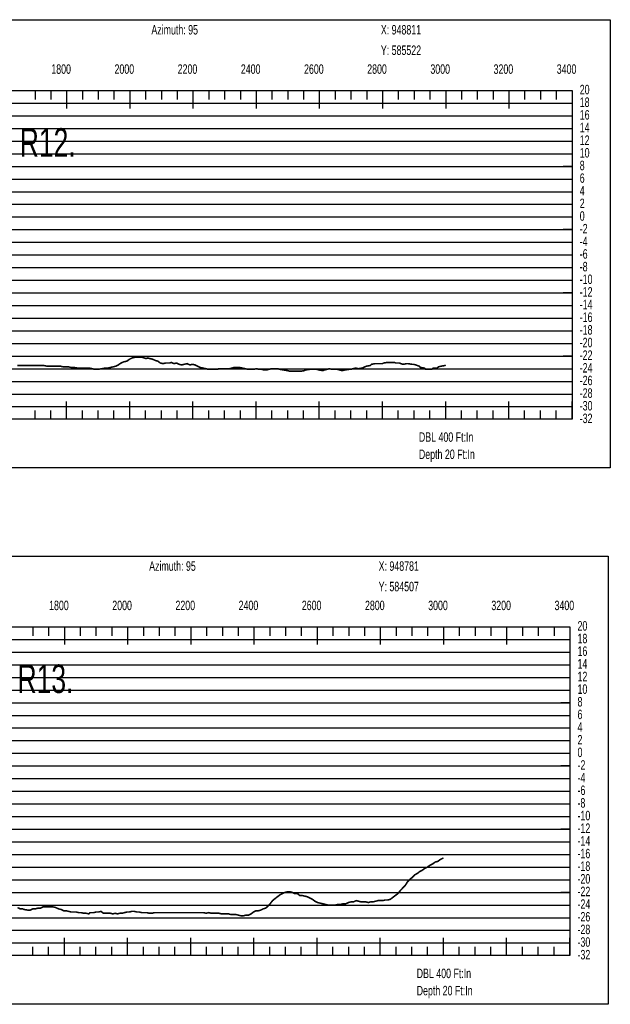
# Model space of a CAD drawing. Header units: inches. Extents: x 471865 to 538526, y 1054316 to 1102451.
# Tile 42 of 114: x 477795 to 479665, y 1081327 to 1084442. Entities that reach past the tile are written whole.
import ezdxf

# ---------------------------------------------------------------- set-up
doc = ezdxf.new("R2010")
doc.units = ezdxf.units.IN
doc.header["$MEASUREMENT"] = 0
for name, color, linetype in [('LABELS', 7, 'Continuous'), ('X_Gr1', 7, 'Continuous'), ('XSECTION', 7, 'Continuous')]:
    doc.layers.add(name, color=color, linetype=linetype)
doc.styles.get("Standard").update_dxf_attribs({"font": 'arial.ttf'})

msp = doc.modelspace()

# ---------------------------------------------------------------- linework, layer by layer
at = {"layer": 'X_Gr1', "color": 6, "linetype": 'Continuous', "lineweight": 18, "true_color": 0xff00ff, "transparency": 33554687, "const_width": 5}
for points in [[(477787.3622894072, 1083347.570346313), (477795.3060594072, 1083347.570346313), (477803.4677494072, 1083347.570346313), (477812.3730894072, 1083347.570346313), (477821.4056994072, 1083347.570346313), (477829.9088294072, 1083347.570346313), (477849.7586194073, 1083347.570346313), (477858.1107094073, 1083347.570346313), (477862.5871094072, 1083347.570346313), (477871.9782294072, 1083347.570346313), (477881.1226594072, 1083345.570346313), (477889.2718994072, 1083345.570346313), (477896.9140794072, 1083345.570346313), (477905.1282094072, 1083345.570346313), (477914.0816394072, 1083345.570346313), (477923.6690094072, 1083345.570346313), (477932.9222794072, 1083343.570346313), (477941.1420094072, 1083343.570346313), (477949.0954994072, 1083343.570346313), (477957.5541994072, 1083341.570346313), (477966.4517094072, 1083341.570346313), (477978.6640694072, 1083339.570346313), (477982.6215794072, 1083339.570346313), (477990.4674794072, 1083339.570346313), (477998.5534594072, 1083339.570346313), (478007.0288194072, 1083339.570346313), (478015.7430294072, 1083339.570346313), (478024.3846294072, 1083337.570346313), (478032.7291094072, 1083335.570346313), (478040.6048894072, 1083335.570346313), (478056.0743994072, 1083337.570346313), (478064.2845294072, 1083339.570346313), (478073.3805294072, 1083339.570346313), (478082.5207294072, 1083341.570346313), (478091.0872294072, 1083343.570346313), (478099.0032194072, 1083345.570346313), (478107.0046394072, 1083349.570346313), (478115.7928194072, 1083355.570346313), (478125.0132094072, 1083359.570346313), (478134.1845494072, 1083361.570346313), (478142.6514494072, 1083367.570346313), (478150.5647194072, 1083371.570346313), (478158.6251894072, 1083373.570346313), (478166.8917394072, 1083373.570346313), (478175.2895394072, 1083373.570346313), (478183.3250994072, 1083373.570346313), (478195.3070894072, 1083369.570346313), (478199.4459094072, 1083371.570346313), (478207.5784694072, 1083369.570346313), (478216.0252094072, 1083367.570346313), (478224.2667294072, 1083363.570346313), (478232.0970694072, 1083361.570346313), (478240.0986394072, 1083355.570346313), (478248.4080094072, 1083353.570346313), (478256.9909694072, 1083355.570346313), (478270.1044794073, 1083355.570346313), (478274.5842394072, 1083357.570346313), (478283.3341694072, 1083353.570346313), (478291.4596194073, 1083355.570346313), (478299.4366194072, 1083351.570346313), (478307.4904594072, 1083349.570346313), (478315.9141394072, 1083351.570346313), (478324.8106294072, 1083353.570346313), (478333.7574394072, 1083349.570346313), (478342.2650394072, 1083351.570346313), (478349.9399594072, 1083349.570346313), (478357.6070294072, 1083345.570346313), (478366.0732994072, 1083341.570346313), (478375.3387694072, 1083339.570346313), (478384.4036194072, 1083337.570346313), (478392.5443894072, 1083335.570346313), (478400.0595494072, 1083335.570346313), (478408.2128894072, 1083335.570346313), (478420.9828494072, 1083335.570346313), (478425.2216494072, 1083337.570346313), (478432.9105294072, 1083337.570346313), (478440.8188294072, 1083337.570346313), (478449.4797394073, 1083337.570346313), (478458.2119994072, 1083337.570346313), (478466.3465394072, 1083339.570346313), (478473.8238494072, 1083341.570346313), (478481.7438394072, 1083341.570346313), (478490.6818194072, 1083341.570346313), (478500.1305894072, 1083339.570346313), (478509.2715394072, 1083337.570346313), (478517.2069594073, 1083335.570346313), (478528.2539994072, 1083335.570346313), (478532.3017894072, 1083335.570346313), (478546.2874694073, 1083337.570346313), (478551.3822494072, 1083335.570346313), (478560.8170794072, 1083335.570346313), (478568.6906294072, 1083333.570346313), (478575.7928694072, 1083333.570346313), (478583.3686694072, 1083335.570346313), (478592.4675294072, 1083337.570346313), (478601.9791794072, 1083337.570346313), (478610.9318494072, 1083337.570346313), (478619.1956594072, 1083335.570346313), (478630.8580994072, 1083333.570346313), (478642.5440694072, 1083331.570346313), (478650.3819994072, 1083329.570346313), (478659.1917294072, 1083329.570346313), (478668.6391394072, 1083329.570346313), (478677.7310294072, 1083329.570346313), (478685.3615094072, 1083329.570346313), (478696.0661194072, 1083331.570346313), (478699.9390794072, 1083333.570346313), (478712.9617194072, 1083335.570346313), (478717.6017494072, 1083335.570346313), (478726.6637494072, 1083335.570346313), (478734.9146094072, 1083335.570346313), (478742.5693594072, 1083333.570346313), (478754.9886694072, 1083331.570346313), (478759.4145094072, 1083333.570346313), (478767.4953894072, 1083335.570346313), (478775.1078194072, 1083337.570346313), (478783.4299094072, 1083335.570346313), (478795.9976494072, 1083335.570346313), (478800.1505294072, 1083335.570346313), (478807.8711594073, 1083333.570346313), (478815.7308894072, 1083331.570346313), (478824.2382594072, 1083333.570346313), (478837.6572394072, 1083335.570346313), (478842.2179294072, 1083335.570346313), (478850.6248094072, 1083337.570346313), (478858.4236194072, 1083339.570346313), (478866.3128494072, 1083337.570346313), (478878.8931594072, 1083339.570346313), (478883.4273294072, 1083341.570346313), (478892.3497394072, 1083345.570346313), (478904.6949494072, 1083347.570346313), (478908.7042494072, 1083351.570346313), (478919.4957694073, 1083353.570346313), (478923.0769594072, 1083353.570346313), (478930.7365794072, 1083353.570346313), (478942.8267594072, 1083353.570346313), (478946.9177594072, 1083355.570346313), (478958.4588994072, 1083357.570346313), (478981.0645194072, 1083357.570346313), (478985.4709394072, 1083355.570346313), (478997.7491394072, 1083355.570346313), (479001.6549694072, 1083353.570346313), (479008.8463594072, 1083351.570346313), (479019.7488294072, 1083353.570346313), (479023.8650994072, 1083353.570346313), (479036.9272994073, 1083351.570346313), (479041.2147894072, 1083351.570346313), (479048.7833694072, 1083349.570346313), (479059.5429994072, 1083345.570346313), (479063.3656394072, 1083341.570346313), (479076.0642394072, 1083339.570346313), (479080.4517194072, 1083335.570346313), (479088.2866594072, 1083335.570346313), (479099.6905794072, 1083335.570346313), (479103.7090894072, 1083339.570346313), (479116.1811694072, 1083339.570346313), (479120.5138594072, 1083343.570346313), (479129.0058994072, 1083345.570346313), (479141.0150094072, 1083347.570346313), (479143.4329894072, 1083348.777432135)], [(477788.0445931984, 1081633.155234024), (477796.0926031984, 1081629.155234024), (477804.1269031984, 1081629.155234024), (477808.1668431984, 1081627.155234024), (477820.5271231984, 1081625.155234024), (477828.6762331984, 1081625.155234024), (477836.7264831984, 1081629.155234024), (477844.5609331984, 1081629.155234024), (477852.3451931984, 1081631.155234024), (477860.4713931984, 1081631.155234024), (477868.6807831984, 1081635.155234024), (477876.7865631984, 1081635.155234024), (477884.6927331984, 1081635.155234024), (477892.6002731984, 1081635.155234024), (477900.8685531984, 1081635.155234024), (477909.1817931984, 1081633.155234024), (477917.4906731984, 1081629.155234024), (477925.7076631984, 1081627.155234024), (477933.8960131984, 1081623.155234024), (477941.9041631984, 1081623.155234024), (477949.6753531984, 1081621.155234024), (477957.6838931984, 1081619.155234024), (477965.7681331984, 1081619.155234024), (477973.7426831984, 1081619.155234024), (477981.7657831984, 1081617.155234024), (477989.5955031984, 1081617.155234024), (477997.5380331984, 1081615.155234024), (478005.6180331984, 1081615.155234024), (478013.5677831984, 1081613.155234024), (478017.5697431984, 1081617.155234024), (478029.0686731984, 1081617.155234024), (478036.9533031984, 1081619.155234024), (478044.6247331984, 1081619.155234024), (478052.1943231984, 1081621.155234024), (478059.8318931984, 1081615.155234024), (478067.0666231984, 1081615.155234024), (478074.5201431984, 1081615.155234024), (478082.0111531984, 1081615.155234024), (478089.4065131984, 1081613.155234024), (478096.9798231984, 1081615.155234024), (478104.3724531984, 1081613.155234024), (478111.7109131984, 1081615.155234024), (478119.2469831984, 1081615.155234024), (478126.8009931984, 1081617.155234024), (478134.3953431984, 1081619.155234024), (478141.9168431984, 1081619.155234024), (478149.6748231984, 1081621.155234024), (478157.6307931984, 1081621.155234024), (478165.3281231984, 1081619.155234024), (478173.1090131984, 1081619.155234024), (478181.0167931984, 1081617.155234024), (478189.0401431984, 1081617.155234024), (478197.2106731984, 1081617.155234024), (478205.3127131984, 1081615.155234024), (478213.4493731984, 1081615.155234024), (478221.4509231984, 1081617.155234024), (478229.2532431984, 1081617.155234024), (478237.0546831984, 1081617.155234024), (478244.9606031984, 1081617.155234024), (478253.0181831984, 1081617.155234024), (478261.0978131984, 1081617.155234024), (478269.3017131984, 1081617.155234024), (478277.5587931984, 1081617.155234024), (478285.6806331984, 1081617.155234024), (478293.9601231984, 1081617.155234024), (478302.2686331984, 1081617.155234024), (478310.6568431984, 1081617.155234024), (478319.0987131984, 1081617.155234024), (478327.2992631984, 1081617.155234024), (478335.6179831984, 1081617.155234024), (478343.9093131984, 1081617.155234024), (478352.0801031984, 1081617.155234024), (478360.3045631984, 1081617.155234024), (478368.5568031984, 1081617.155234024), (478376.8874831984, 1081617.155234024), (478385.2529031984, 1081615.155234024), (478393.5660231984, 1081617.155234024), (478402.0831131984, 1081615.155234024), (478410.1890231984, 1081615.155234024), (478418.2788731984, 1081615.155234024), (478426.1691131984, 1081615.155234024), (478433.4920131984, 1081613.155234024), (478440.8536331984, 1081613.155234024), (478448.3917131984, 1081613.155234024), (478456.0008831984, 1081613.155234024), (478463.6738131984, 1081611.155234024), (478471.3502331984, 1081611.155234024), (478479.3578831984, 1081611.155234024), (478487.4300431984, 1081609.155234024), (478495.2922531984, 1081607.155234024), (478503.0574531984, 1081607.155234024), (478511.1111731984, 1081609.155234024), (478519.2361231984, 1081609.155234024), (478527.2065331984, 1081613.155234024), (478535.2545231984, 1081619.155234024), (478543.1132331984, 1081623.155234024), (478550.7727131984, 1081623.155234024), (478558.3628231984, 1081625.155234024), (478565.8418631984, 1081629.155234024), (478573.2550331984, 1081631.155234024), (478580.4304831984, 1081637.155234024), (478587.6934731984, 1081645.155234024), (478595.2489731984, 1081655.155234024), (478602.8037231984, 1081661.155234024), (478610.6296731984, 1081667.155234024), (478618.4976031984, 1081673.155234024), (478626.4534431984, 1081677.155234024), (478634.4927131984, 1081681.155234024), (478642.3059831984, 1081683.155234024), (478650.2320731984, 1081683.155234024), (478658.1546831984, 1081681.155234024), (478666.0643331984, 1081677.155234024), (478674.0853131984, 1081677.155234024), (478681.9252331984, 1081671.155234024), (478689.9145831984, 1081671.155234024), (478698.0930931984, 1081669.155234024), (478706.0574231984, 1081667.155234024), (478713.9176531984, 1081663.155234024), (478721.8462431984, 1081659.155234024), (478729.8043531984, 1081653.155234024), (478737.6496331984, 1081649.155234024), (478745.7267731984, 1081647.155234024), (478754.1370231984, 1081645.155234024), (478762.4619631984, 1081643.155234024), (478770.5525531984, 1081641.155234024), (478778.4152631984, 1081641.155234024), (478786.4157031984, 1081641.155234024), (478794.5603431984, 1081641.155234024), (478802.7755831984, 1081643.155234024), (478811.1329031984, 1081643.155234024), (478819.2394431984, 1081645.155234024), (478827.2688931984, 1081645.155234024), (478835.5877331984, 1081649.155234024), (478843.8157931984, 1081651.155234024), (478852.0483431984, 1081651.155234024), (478860.0916031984, 1081655.155234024), (478868.0083531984, 1081653.155234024), (478875.8652131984, 1081651.155234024), (478883.4923231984, 1081651.155234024), (478891.1284031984, 1081651.155234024), (478898.5500531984, 1081649.155234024), (478905.9020931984, 1081651.155234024), (478913.5778931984, 1081651.155234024), (478921.3041131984, 1081653.155234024), (478928.9160231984, 1081655.155234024), (478936.4529731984, 1081655.155234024), (478944.2211631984, 1081655.155234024), (478952.2171131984, 1081657.155234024), (478960.2209131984, 1081657.155234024), (478968.1131231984, 1081659.155234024), (478975.9336131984, 1081665.155234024), (478983.8685331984, 1081671.155234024), (478991.9855031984, 1081677.155234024), (478999.9907731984, 1081687.155234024), (479007.6507431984, 1081695.155234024), (479015.2937831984, 1081703.155234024), (479023.0099131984, 1081715.155234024), (479030.9169431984, 1081723.155234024), (479038.6350731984, 1081729.155234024), (479046.1980431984, 1081737.155234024), (479053.7345031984, 1081741.155234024), (479061.3319731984, 1081747.155234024), (479069.2356431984, 1081751.155234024), (479077.3995831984, 1081757.155234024), (479085.6303831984, 1081761.155234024), (479093.8345531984, 1081767.155234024), (479102.0494231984, 1081771.155234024), (479110.3421331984, 1081777.155234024), (479118.3706031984, 1081779.155234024), (479126.3156331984, 1081785.155234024), (479134.4608931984, 1081789.155234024), (479136.4007931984, 1081790.107826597)]]:
    msp.add_lwpolyline(points, dxfattribs=at)
at = {"layer": 'XSECTION', "color": 18, "linetype": 'Continuous', "true_color": 0x000000}
for points in [[(476022.2329894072, 1084441.570346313), (479664.6329894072, 1084441.570346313), (479664.6329894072, 1083023.570346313), (476022.2329894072, 1083023.570346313), (476022.2329894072, 1084441.570346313)], [(476143.4329894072, 1084217.570346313), (479543.4329894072, 1084217.570346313), (479543.4329894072, 1083177.570346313), (476143.4329894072, 1083177.570346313), (476143.4329894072, 1084217.570346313)], [(477843.4329894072, 1084217.570346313), (477843.4329894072, 1084189.570346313)], [(477893.4329894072, 1084217.570346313), (477893.4329894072, 1084189.570346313)], [(477943.4329894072, 1084217.570346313), (477943.4329894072, 1084161.170346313)], [(477943.4329894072, 1084217.570346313), (477943.4329894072, 1084189.570346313)], [(477993.4329894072, 1084217.570346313), (477993.4329894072, 1084189.570346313)], [(478043.4329894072, 1084217.570346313), (478043.4329894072, 1084189.570346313)], [(478093.4329894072, 1084217.570346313), (478093.4329894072, 1084189.570346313)], [(478143.4329894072, 1084217.570346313), (478143.4329894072, 1084161.170346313)], [(478143.4329894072, 1084217.570346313), (478143.4329894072, 1084189.570346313)], [(478193.4329894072, 1084217.570346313), (478193.4329894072, 1084189.570346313)], [(478243.4329894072, 1084217.570346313), (478243.4329894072, 1084189.570346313)], [(478293.4329894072, 1084217.570346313), (478293.4329894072, 1084189.570346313)], [(478343.4329894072, 1084217.570346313), (478343.4329894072, 1084161.170346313)], [(478343.4329894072, 1084217.570346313), (478343.4329894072, 1084189.570346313)], [(478393.4329894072, 1084217.570346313), (478393.4329894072, 1084189.570346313)], [(478443.4329894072, 1084217.570346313), (478443.4329894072, 1084189.570346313)], [(478493.4329894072, 1084217.570346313), (478493.4329894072, 1084189.570346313)], [(478543.4329894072, 1084217.570346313), (478543.4329894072, 1084161.170346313)], [(478543.4329894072, 1084217.570346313), (478543.4329894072, 1084189.570346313)], [(478593.4329894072, 1084217.570346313), (478593.4329894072, 1084189.570346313)], [(478643.4329894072, 1084217.570346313), (478643.4329894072, 1084189.570346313)], [(478693.4329894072, 1084217.570346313), (478693.4329894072, 1084189.570346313)], [(478743.4329894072, 1084217.570346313), (478743.4329894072, 1084161.170346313)], [(478743.4329894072, 1084217.570346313), (478743.4329894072, 1084189.570346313)], [(478793.4329894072, 1084217.570346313), (478793.4329894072, 1084189.570346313)], [(478843.4329894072, 1084217.570346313), (478843.4329894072, 1084189.570346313)], [(478893.4329894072, 1084217.570346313), (478893.4329894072, 1084189.570346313)], [(478943.4329894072, 1084217.570346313), (478943.4329894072, 1084161.170346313)], [(478943.4329894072, 1084217.570346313), (478943.4329894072, 1084189.570346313)], [(478993.4329894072, 1084217.570346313), (478993.4329894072, 1084189.570346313)], [(479043.4329894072, 1084217.570346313), (479043.4329894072, 1084189.570346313)], [(479093.4329894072, 1084217.570346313), (479093.4329894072, 1084189.570346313)], [(479143.4329894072, 1084217.570346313), (479143.4329894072, 1084161.170346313)], [(479143.4329894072, 1084217.570346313), (479143.4329894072, 1084189.570346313)], [(479193.4329894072, 1084217.570346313), (479193.4329894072, 1084189.570346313)], [(479243.4329894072, 1084217.570346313), (479243.4329894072, 1084189.570346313)], [(479293.4329894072, 1084217.570346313), (479293.4329894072, 1084189.570346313)], [(479343.4329894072, 1084217.570346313), (479343.4329894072, 1084161.170346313)], [(479343.4329894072, 1084217.570346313), (479343.4329894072, 1084189.570346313)], [(479393.4329894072, 1084217.570346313), (479393.4329894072, 1084189.570346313)], [(479443.4329894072, 1084217.570346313), (479443.4329894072, 1084189.570346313)], [(479493.4329894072, 1084217.570346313), (479493.4329894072, 1084189.570346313)], [(479543.4329894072, 1084217.570346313), (479543.4329894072, 1084161.170346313)], [(479543.4329894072, 1084217.570346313), (479543.4329894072, 1084189.570346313)], [(479543.4329894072, 1083977.570346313), (479515.4329894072, 1083977.570346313)], [(479543.4329894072, 1083777.570346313), (479515.4329894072, 1083777.570346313)], [(479543.4329894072, 1083577.570346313), (479515.4329894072, 1083577.570346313)], [(479543.4329894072, 1083377.570346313), (479515.4329894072, 1083377.570346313)], [(477943.4329894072, 1083177.570346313), (477943.4329894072, 1083233.970346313)], [(478143.4329894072, 1083177.570346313), (478143.4329894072, 1083233.970346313)], [(478343.4329894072, 1083177.570346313), (478343.4329894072, 1083233.970346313)], [(478543.4329894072, 1083177.570346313), (478543.4329894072, 1083233.970346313)], [(478743.4329894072, 1083177.570346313), (478743.4329894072, 1083233.970346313)], [(478943.4329894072, 1083177.570346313), (478943.4329894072, 1083233.970346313)], [(479143.4329894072, 1083177.570346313), (479143.4329894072, 1083233.970346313)], [(479343.4329894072, 1083177.570346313), (479343.4329894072, 1083233.970346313)], [(479543.4329894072, 1083177.570346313), (479543.4329894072, 1083233.970346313)], [(477843.4329894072, 1083177.570346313), (477843.4329894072, 1083205.570346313)], [(477893.4329894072, 1083177.570346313), (477893.4329894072, 1083205.570346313)], [(477943.4329894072, 1083177.570346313), (477943.4329894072, 1083205.570346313)], [(477993.4329894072, 1083177.570346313), (477993.4329894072, 1083205.570346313)], [(478043.4329894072, 1083177.570346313), (478043.4329894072, 1083205.570346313)], [(478093.4329894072, 1083177.570346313), (478093.4329894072, 1083205.570346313)], [(478143.4329894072, 1083177.570346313), (478143.4329894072, 1083205.570346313)], [(478193.4329894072, 1083177.570346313), (478193.4329894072, 1083205.570346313)], [(478243.4329894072, 1083177.570346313), (478243.4329894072, 1083205.570346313)], [(478293.4329894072, 1083177.570346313), (478293.4329894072, 1083205.570346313)], [(478343.4329894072, 1083177.570346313), (478343.4329894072, 1083205.570346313)], [(478393.4329894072, 1083177.570346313), (478393.4329894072, 1083205.570346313)], [(478443.4329894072, 1083177.570346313), (478443.4329894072, 1083205.570346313)], [(478493.4329894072, 1083177.570346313), (478493.4329894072, 1083205.570346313)], [(478543.4329894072, 1083177.570346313), (478543.4329894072, 1083205.570346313)], [(478593.4329894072, 1083177.570346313), (478593.4329894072, 1083205.570346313)], [(478643.4329894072, 1083177.570346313), (478643.4329894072, 1083205.570346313)], [(478693.4329894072, 1083177.570346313), (478693.4329894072, 1083205.570346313)], [(478743.4329894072, 1083177.570346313), (478743.4329894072, 1083205.570346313)], [(478793.4329894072, 1083177.570346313), (478793.4329894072, 1083205.570346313)], [(478843.4329894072, 1083177.570346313), (478843.4329894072, 1083205.570346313)], [(478893.4329894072, 1083177.570346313), (478893.4329894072, 1083205.570346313)], [(478943.4329894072, 1083177.570346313), (478943.4329894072, 1083205.570346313)], [(478993.4329894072, 1083177.570346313), (478993.4329894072, 1083205.570346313)], [(479043.4329894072, 1083177.570346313), (479043.4329894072, 1083205.570346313)], [(479093.4329894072, 1083177.570346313), (479093.4329894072, 1083205.570346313)], [(479143.4329894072, 1083177.570346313), (479143.4329894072, 1083205.570346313)], [(479193.4329894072, 1083177.570346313), (479193.4329894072, 1083205.570346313)], [(479243.4329894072, 1083177.570346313), (479243.4329894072, 1083205.570346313)], [(479293.4329894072, 1083177.570346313), (479293.4329894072, 1083205.570346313)], [(479343.4329894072, 1083177.570346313), (479343.4329894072, 1083205.570346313)], [(479393.4329894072, 1083177.570346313), (479393.4329894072, 1083205.570346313)], [(479443.4329894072, 1083177.570346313), (479443.4329894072, 1083205.570346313)], [(479493.4329894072, 1083177.570346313), (479493.4329894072, 1083205.570346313)], [(479543.4329894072, 1083177.570346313), (479543.4329894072, 1083205.570346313)], [(476015.2007931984, 1082745.155234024), (479657.6007931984, 1082745.155234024), (479657.6007931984, 1081327.155234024), (476015.2007931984, 1081327.155234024), (476015.2007931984, 1082745.155234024)], [(476136.4007931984, 1082521.155234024), (479536.4007931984, 1082521.155234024), (479536.4007931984, 1081481.155234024), (476136.4007931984, 1081481.155234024), (476136.4007931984, 1082521.155234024)], [(477836.4007931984, 1082521.155234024), (477836.4007931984, 1082493.155234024)], [(477886.4007931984, 1082521.155234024), (477886.4007931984, 1082493.155234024)], [(477936.4007931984, 1082521.155234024), (477936.4007931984, 1082464.755234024)], [(477936.4007931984, 1082521.155234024), (477936.4007931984, 1082493.155234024)], [(477986.4007931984, 1082521.155234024), (477986.4007931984, 1082493.155234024)], [(478036.4007931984, 1082521.155234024), (478036.4007931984, 1082493.155234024)], [(478086.4007931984, 1082521.155234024), (478086.4007931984, 1082493.155234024)], [(478136.4007931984, 1082521.155234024), (478136.4007931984, 1082464.755234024)], [(478136.4007931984, 1082521.155234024), (478136.4007931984, 1082493.155234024)], [(478186.4007931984, 1082521.155234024), (478186.4007931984, 1082493.155234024)], [(478236.4007931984, 1082521.155234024), (478236.4007931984, 1082493.155234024)], [(478286.4007931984, 1082521.155234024), (478286.4007931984, 1082493.155234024)], [(478336.4007931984, 1082521.155234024), (478336.4007931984, 1082464.755234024)], [(478336.4007931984, 1082521.155234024), (478336.4007931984, 1082493.155234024)], [(478386.4007931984, 1082521.155234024), (478386.4007931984, 1082493.155234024)], [(478436.4007931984, 1082521.155234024), (478436.4007931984, 1082493.155234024)], [(478486.4007931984, 1082521.155234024), (478486.4007931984, 1082493.155234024)], [(478536.4007931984, 1082521.155234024), (478536.4007931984, 1082464.755234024)], [(478536.4007931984, 1082521.155234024), (478536.4007931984, 1082493.155234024)], [(478586.4007931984, 1082521.155234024), (478586.4007931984, 1082493.155234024)], [(478636.4007931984, 1082521.155234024), (478636.4007931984, 1082493.155234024)], [(478686.4007931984, 1082521.155234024), (478686.4007931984, 1082493.155234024)], [(478736.4007931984, 1082521.155234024), (478736.4007931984, 1082464.755234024)], [(478736.4007931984, 1082521.155234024), (478736.4007931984, 1082493.155234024)], [(478786.4007931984, 1082521.155234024), (478786.4007931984, 1082493.155234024)], [(478836.4007931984, 1082521.155234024), (478836.4007931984, 1082493.155234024)], [(478886.4007931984, 1082521.155234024), (478886.4007931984, 1082493.155234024)], [(478936.4007931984, 1082521.155234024), (478936.4007931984, 1082464.755234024)], [(478936.4007931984, 1082521.155234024), (478936.4007931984, 1082493.155234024)], [(478986.4007931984, 1082521.155234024), (478986.4007931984, 1082493.155234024)], [(479036.4007931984, 1082521.155234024), (479036.4007931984, 1082493.155234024)], [(479086.4007931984, 1082521.155234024), (479086.4007931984, 1082493.155234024)], [(479136.4007931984, 1082521.155234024), (479136.4007931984, 1082464.755234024)], [(479136.4007931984, 1082521.155234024), (479136.4007931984, 1082493.155234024)], [(479186.4007931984, 1082521.155234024), (479186.4007931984, 1082493.155234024)], [(479236.4007931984, 1082521.155234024), (479236.4007931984, 1082493.155234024)], [(479286.4007931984, 1082521.155234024), (479286.4007931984, 1082493.155234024)], [(479336.4007931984, 1082521.155234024), (479336.4007931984, 1082464.755234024)], [(479336.4007931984, 1082521.155234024), (479336.4007931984, 1082493.155234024)], [(479386.4007931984, 1082521.155234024), (479386.4007931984, 1082493.155234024)], [(479436.4007931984, 1082521.155234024), (479436.4007931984, 1082493.155234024)], [(479486.4007931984, 1082521.155234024), (479486.4007931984, 1082493.155234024)], [(479536.4007931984, 1082521.155234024), (479536.4007931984, 1082464.755234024)], [(479536.4007931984, 1082521.155234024), (479536.4007931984, 1082493.155234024)], [(479536.4007931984, 1082281.155234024), (479508.4007931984, 1082281.155234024)], [(479536.4007931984, 1082081.155234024), (479508.4007931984, 1082081.155234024)], [(479536.4007931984, 1081881.155234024), (479508.4007931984, 1081881.155234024)], [(479536.4007931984, 1081681.155234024), (479508.4007931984, 1081681.155234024)], [(477936.4007931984, 1081481.155234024), (477936.4007931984, 1081537.555234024)], [(478136.4007931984, 1081481.155234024), (478136.4007931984, 1081537.555234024)], [(478336.4007931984, 1081481.155234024), (478336.4007931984, 1081537.555234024)], [(478536.4007931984, 1081481.155234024), (478536.4007931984, 1081537.555234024)], [(478736.4007931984, 1081481.155234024), (478736.4007931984, 1081537.555234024)], [(478936.4007931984, 1081481.155234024), (478936.4007931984, 1081537.555234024)], [(479136.4007931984, 1081481.155234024), (479136.4007931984, 1081537.555234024)], [(479336.4007931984, 1081481.155234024), (479336.4007931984, 1081537.555234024)], [(479536.4007931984, 1081481.155234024), (479536.4007931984, 1081537.555234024)], [(477836.4007931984, 1081481.155234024), (477836.4007931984, 1081509.155234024)], [(477886.4007931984, 1081481.155234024), (477886.4007931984, 1081509.155234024)], [(477936.4007931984, 1081481.155234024), (477936.4007931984, 1081509.155234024)], [(477986.4007931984, 1081481.155234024), (477986.4007931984, 1081509.155234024)], [(478036.4007931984, 1081481.155234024), (478036.4007931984, 1081509.155234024)], [(478086.4007931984, 1081481.155234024), (478086.4007931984, 1081509.155234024)], [(478136.4007931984, 1081481.155234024), (478136.4007931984, 1081509.155234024)], [(478186.4007931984, 1081481.155234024), (478186.4007931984, 1081509.155234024)], [(478236.4007931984, 1081481.155234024), (478236.4007931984, 1081509.155234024)], [(478286.4007931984, 1081481.155234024), (478286.4007931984, 1081509.155234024)], [(478336.4007931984, 1081481.155234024), (478336.4007931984, 1081509.155234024)], [(478386.4007931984, 1081481.155234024), (478386.4007931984, 1081509.155234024)], [(478436.4007931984, 1081481.155234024), (478436.4007931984, 1081509.155234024)], [(478486.4007931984, 1081481.155234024), (478486.4007931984, 1081509.155234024)], [(478536.4007931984, 1081481.155234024), (478536.4007931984, 1081509.155234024)], [(478586.4007931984, 1081481.155234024), (478586.4007931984, 1081509.155234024)], [(478636.4007931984, 1081481.155234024), (478636.4007931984, 1081509.155234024)], [(478686.4007931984, 1081481.155234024), (478686.4007931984, 1081509.155234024)], [(478736.4007931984, 1081481.155234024), (478736.4007931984, 1081509.155234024)], [(478786.4007931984, 1081481.155234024), (478786.4007931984, 1081509.155234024)], [(478836.4007931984, 1081481.155234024), (478836.4007931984, 1081509.155234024)], [(478886.4007931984, 1081481.155234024), (478886.4007931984, 1081509.155234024)], [(478936.4007931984, 1081481.155234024), (478936.4007931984, 1081509.155234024)], [(478986.4007931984, 1081481.155234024), (478986.4007931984, 1081509.155234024)], [(479036.4007931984, 1081481.155234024), (479036.4007931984, 1081509.155234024)], [(479086.4007931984, 1081481.155234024), (479086.4007931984, 1081509.155234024)], [(479136.4007931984, 1081481.155234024), (479136.4007931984, 1081509.155234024)], [(479186.4007931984, 1081481.155234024), (479186.4007931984, 1081509.155234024)], [(479236.4007931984, 1081481.155234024), (479236.4007931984, 1081509.155234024)], [(479286.4007931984, 1081481.155234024), (479286.4007931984, 1081509.155234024)], [(479336.4007931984, 1081481.155234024), (479336.4007931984, 1081509.155234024)], [(479386.4007931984, 1081481.155234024), (479386.4007931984, 1081509.155234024)], [(479436.4007931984, 1081481.155234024), (479436.4007931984, 1081509.155234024)], [(479486.4007931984, 1081481.155234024), (479486.4007931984, 1081509.155234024)], [(479536.4007931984, 1081481.155234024), (479536.4007931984, 1081509.155234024)]]:
    msp.add_lwpolyline(points, dxfattribs=at)
at = {"layer": 'XSECTION', "color": 18, "true_color": 0x000000}
for points in [[(476143.4329894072, 1084177.570346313), (479543.4329894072, 1084177.570346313)], [(476143.4329894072, 1084137.570346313), (479543.4329894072, 1084137.570346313)], [(476143.4329894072, 1084097.570346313), (479543.4329894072, 1084097.570346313)], [(476143.4329894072, 1084057.570346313), (479543.4329894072, 1084057.570346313)], [(476143.4329894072, 1084017.570346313), (479543.4329894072, 1084017.570346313)], [(476143.4329894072, 1083977.570346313), (479543.4329894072, 1083977.570346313)], [(476143.4329894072, 1083937.570346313), (479543.4329894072, 1083937.570346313)], [(476143.4329894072, 1083897.570346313), (479543.4329894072, 1083897.570346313)], [(476143.4329894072, 1083857.570346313), (479543.4329894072, 1083857.570346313)], [(476143.4329894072, 1083817.570346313), (479543.4329894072, 1083817.570346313)], [(476143.4329894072, 1083777.570346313), (479543.4329894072, 1083777.570346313)], [(476143.4329894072, 1083737.570346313), (479543.4329894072, 1083737.570346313)], [(476143.4329894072, 1083697.570346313), (479543.4329894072, 1083697.570346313)], [(476143.4329894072, 1083657.570346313), (479543.4329894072, 1083657.570346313)], [(476143.4329894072, 1083617.570346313), (479543.4329894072, 1083617.570346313)], [(476143.4329894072, 1083577.570346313), (479543.4329894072, 1083577.570346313)], [(476143.4329894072, 1083537.570346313), (479543.4329894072, 1083537.570346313)], [(476143.4329894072, 1083497.570346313), (479543.4329894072, 1083497.570346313)], [(476143.4329894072, 1083457.570346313), (479543.4329894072, 1083457.570346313)], [(476143.4329894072, 1083417.570346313), (479543.4329894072, 1083417.570346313)], [(476143.4329894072, 1083377.570346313), (479543.4329894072, 1083377.570346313)], [(476143.4329894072, 1083337.570346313), (479543.4329894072, 1083337.570346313)], [(476143.4329894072, 1083297.570346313), (479543.4329894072, 1083297.570346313)], [(476143.4329894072, 1083257.570346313), (479543.4329894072, 1083257.570346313)], [(476143.4329894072, 1083217.570346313), (479543.4329894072, 1083217.570346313)], [(476136.4007931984, 1082481.155234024), (479536.4007931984, 1082481.155234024)], [(476136.4007931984, 1082441.155234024), (479536.4007931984, 1082441.155234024)], [(476136.4007931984, 1082401.155234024), (479536.4007931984, 1082401.155234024)], [(476136.4007931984, 1082361.155234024), (479536.4007931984, 1082361.155234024)], [(476136.4007931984, 1082321.155234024), (479536.4007931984, 1082321.155234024)], [(476136.4007931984, 1082281.155234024), (479536.4007931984, 1082281.155234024)], [(476136.4007931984, 1082241.155234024), (479536.4007931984, 1082241.155234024)], [(476136.4007931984, 1082201.155234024), (479536.4007931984, 1082201.155234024)], [(476136.4007931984, 1082161.155234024), (479536.4007931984, 1082161.155234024)], [(476136.4007931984, 1082121.155234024), (479536.4007931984, 1082121.155234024)], [(476136.4007931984, 1082081.155234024), (479536.4007931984, 1082081.155234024)], [(476136.4007931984, 1082041.155234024), (479536.4007931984, 1082041.155234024)], [(476136.4007931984, 1082001.155234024), (479536.4007931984, 1082001.155234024)], [(476136.4007931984, 1081961.155234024), (479536.4007931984, 1081961.155234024)], [(476136.4007931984, 1081921.155234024), (479536.4007931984, 1081921.155234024)], [(476136.4007931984, 1081881.155234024), (479536.4007931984, 1081881.155234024)], [(476136.4007931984, 1081841.155234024), (479536.4007931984, 1081841.155234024)], [(476136.4007931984, 1081801.155234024), (479536.4007931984, 1081801.155234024)], [(476136.4007931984, 1081761.155234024), (479536.4007931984, 1081761.155234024)], [(476136.4007931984, 1081721.155234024), (479536.4007931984, 1081721.155234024)], [(476136.4007931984, 1081681.155234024), (479536.4007931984, 1081681.155234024)], [(476136.4007931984, 1081641.155234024), (479536.4007931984, 1081641.155234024)], [(476136.4007931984, 1081601.155234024), (479536.4007931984, 1081601.155234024)], [(476136.4007931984, 1081561.155234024), (479536.4007931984, 1081561.155234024)], [(476136.4007931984, 1081521.155234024), (479536.4007931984, 1081521.155234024)]]:
    msp.add_lwpolyline(points, dxfattribs=at)

# ---------------------------------------------------------------- texts
at = {"layer": 'LABELS', "color": 18, "true_color": 0x000000, "width": 0.666666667}
for s, height, p in [('Azimuth: 95', 30, (478211.8329894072, 1084394.770346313)), ('X: 948811', 30, (478938.2329894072, 1084394.770346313)), ('Y: 585522', 30, (478938.2329894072, 1084329.970346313)), ('1800', 30, (477895.0329894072, 1084270.370346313)), ('2000', 30, (478095.0329894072, 1084270.370346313)), ('2200', 30, (478295.0329894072, 1084270.370346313)), ('2400', 30, (478495.0329894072, 1084270.370346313)), ('2600', 30, (478695.0329894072, 1084270.370346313)), ('2800', 30, (478895.0329894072, 1084270.370346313)), ('3000', 30, (479095.0329894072, 1084270.370346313)), ('3200', 30, (479295.0329894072, 1084270.370346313)), ('3400', 30, (479495.0329894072, 1084270.370346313)), ('20', 30, (479567.8329894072, 1084205.570346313)), ('18', 30, (479567.8329894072, 1084165.570346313)), ('16', 30, (479567.8329894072, 1084125.570346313)), ('R12.', 90, (477795.0329894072, 1084008.370346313)), ('14', 30, (479567.8329894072, 1084085.570346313)), ('12', 30, (479567.8329894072, 1084045.570346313)), ('10', 30, (479567.8329894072, 1084005.570346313)), ('8', 30, (479567.8329894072, 1083965.570346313)), ('6', 30, (479567.8329894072, 1083925.570346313)), ('4', 30, (479567.8329894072, 1083885.570346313)), ('2', 30, (479567.8329894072, 1083845.570346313)), ('0', 30, (479567.8329894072, 1083805.570346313)), ('-2', 30, (479567.8329894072, 1083765.570346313)), ('-4', 30, (479567.8329894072, 1083725.570346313)), ('-6', 30, (479567.8329894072, 1083685.570346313)), ('-8', 30, (479567.8329894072, 1083645.570346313)), ('-10', 30, (479567.8329894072, 1083605.570346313)), ('-12', 30, (479567.8329894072, 1083565.570346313)), ('-14', 30, (479567.8329894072, 1083525.570346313)), ('-16', 30, (479567.8329894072, 1083485.570346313)), ('-18', 30, (479567.8329894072, 1083445.570346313)), ('-20', 30, (479567.8329894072, 1083405.570346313)), ('-22', 30, (479567.8329894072, 1083365.570346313)), ('-24', 30, (479567.8329894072, 1083325.570346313)), ('-26', 30, (479567.8329894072, 1083285.570346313)), ('-28', 30, (479567.8329894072, 1083245.570346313)), ('-30', 30, (479567.8329894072, 1083205.570346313)), ('-32', 30, (479567.8329894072, 1083165.570346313)), ('DBL 400 Ft:In', 30, (479058.6329894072, 1083106.370346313)), ('Depth 20 Ft:In', 30, (479058.6329894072, 1083051.970346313)), ('Azimuth: 95', 30, (478204.8007931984, 1082698.355234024)), ('X: 948781', 30, (478931.2007931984, 1082698.355234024)), ('Y: 584507', 30, (478931.2007931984, 1082633.555234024)), ('1800', 30, (477888.0007931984, 1082573.955234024)), ('2000', 30, (478088.0007931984, 1082573.955234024)), ('2200', 30, (478288.0007931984, 1082573.955234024)), ('2400', 30, (478488.0007931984, 1082573.955234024)), ('2600', 30, (478688.0007931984, 1082573.955234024)), ('2800', 30, (478888.0007931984, 1082573.955234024)), ('3000', 30, (479088.0007931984, 1082573.955234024)), ('3200', 30, (479288.0007931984, 1082573.955234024)), ('3400', 30, (479488.0007931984, 1082573.955234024)), ('20', 30, (479560.8007931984, 1082509.155234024)), ('18', 30, (479560.8007931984, 1082469.155234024)), ('16', 30, (479560.8007931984, 1082429.155234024)), ('14', 30, (479560.8007931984, 1082389.155234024)), ('R13.', 90, (477788.0007931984, 1082311.955234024)), ('12', 30, (479560.8007931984, 1082349.155234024)), ('10', 30, (479560.8007931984, 1082309.155234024)), ('8', 30, (479560.8007931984, 1082269.155234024)), ('6', 30, (479560.8007931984, 1082229.155234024)), ('4', 30, (479560.8007931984, 1082189.155234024)), ('2', 30, (479560.8007931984, 1082149.155234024)), ('0', 30, (479560.8007931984, 1082109.155234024)), ('-2', 30, (479560.8007931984, 1082069.155234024)), ('-4', 30, (479560.8007931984, 1082029.155234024)), ('-6', 30, (479560.8007931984, 1081989.155234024)), ('-8', 30, (479560.8007931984, 1081949.155234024)), ('-10', 30, (479560.8007931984, 1081909.155234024)), ('-12', 30, (479560.8007931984, 1081869.155234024)), ('-14', 30, (479560.8007931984, 1081829.155234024)), ('-16', 30, (479560.8007931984, 1081789.155234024)), ('-18', 30, (479560.8007931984, 1081749.155234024)), ('-20', 30, (479560.8007931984, 1081709.155234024)), ('-22', 30, (479560.8007931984, 1081669.155234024)), ('-24', 30, (479560.8007931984, 1081629.155234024)), ('-26', 30, (479560.8007931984, 1081589.155234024)), ('-28', 30, (479560.8007931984, 1081549.155234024)), ('-30', 30, (479560.8007931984, 1081509.155234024)), ('-32', 30, (479560.8007931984, 1081469.155234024)), ('DBL 400 Ft:In', 30, (479051.6007931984, 1081409.955234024)), ('Depth 20 Ft:In', 30, (479051.6007931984, 1081355.555234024))]:
    msp.add_text(s, height=height, dxfattribs=at).set_placement(p)

doc.saveas('drawing.dxf')
